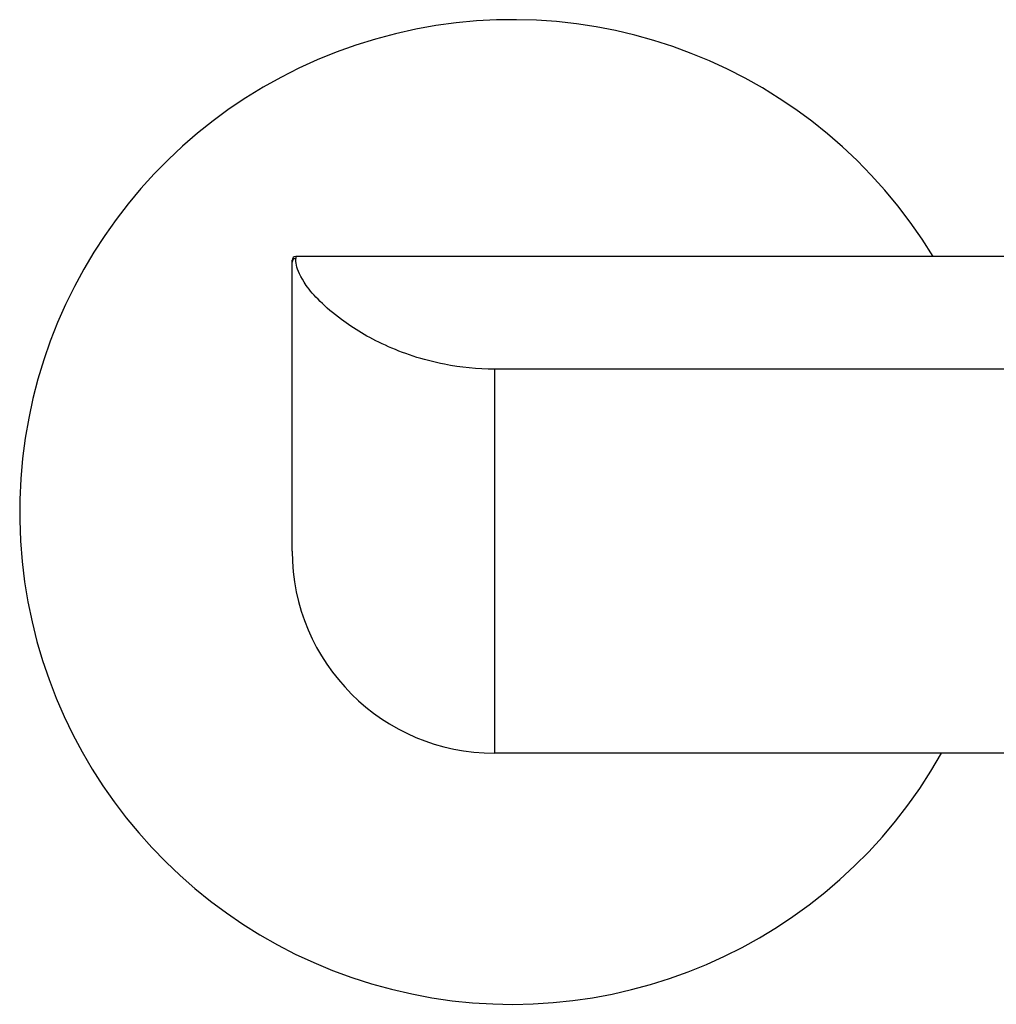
# Model space of a CAD drawing. Header units: millimetres. Extents: x -0.11 to 0.11, y -0.035 to 0.096.
import ezdxf

# ---------------------------------------------------------------- set-up
doc = ezdxf.new("R2010")
doc.units = ezdxf.units.MM
doc.layers.add('BLOCKS', color=3, linetype='Continuous')

msp = doc.modelspace()

# ---------------------------------------------------------------- linework, layer by layer
at = {"layer": 'BLOCKS'}
for p, q in [((-0.09050000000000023, 0.01760547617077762), (-0.09050000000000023, 0.01775000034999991)), ((-0.09050000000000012, -0.002750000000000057), (-0.09050000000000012, 0.01760547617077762)), ((-0.0902500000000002, 0.01800000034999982), (-0.0902500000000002, 0.01785463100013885)), ((-0.02530784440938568, 0.01800000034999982), (-0.09025000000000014, 0.01800000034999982)), ((-0.07625000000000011, 0.01006664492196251), (-0.07625000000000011, 0.009885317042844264)), ((-0.02256298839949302, 0.01006664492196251), (-0.07625000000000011, 0.01006664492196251)), ((-0.07625000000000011, 0.009885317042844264), (-0.07625000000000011, -0.01700000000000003)), ((-0.02518231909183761, -0.01700000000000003), (-0.07625000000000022, -0.01700000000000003))]:
    msp.add_line(p, q, dxfattribs=at)
for centre, radius, start, end in [((-0.075, -1.4210854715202e-16), 0.03469054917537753, 31.25670619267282, 330.6563283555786), ((-0.09025000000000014, 0.01775000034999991), 0.00025, 90, 180), ((-0.07625000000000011, -0.002750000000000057), 0.01425, 180, 270)]:
    msp.add_arc(centre, radius, start, end, dxfattribs=at)
msp.add_ellipse((-0.09025000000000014, 0.01760547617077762), major_axis=(-0.00025, 1.887470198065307e-19), ratio=0.9966193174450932, start_param=4.71238898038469, end_param=6.283185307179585, dxfattribs=at)
msp.add_open_spline([(-0.07625000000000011, 0.01006664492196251), (-0.07744365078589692, 0.01006664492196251), (-0.07863961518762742, 0.01018703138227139), (-0.08130103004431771, 0.0107074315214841), (-0.08271572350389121, 0.01118893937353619), (-0.08515706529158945, 0.01230520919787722), (-0.08618429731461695, 0.0129336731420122), (-0.08822200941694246, 0.01443760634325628), (-0.08901452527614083, 0.01528089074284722), (-0.08992829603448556, 0.01656822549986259), (-0.09011704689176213, 0.01704475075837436), (-0.09024311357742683, 0.01759424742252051), (-0.09025000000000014, 0.01775192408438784), (-0.09025000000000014, 0.01785463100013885)], degree=3, knots=[0, 0, 0, 0, 3.580952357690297, 3.580952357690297, 8.41720151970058, 8.41720151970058, 13.25345068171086, 13.25345068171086, 20.13411455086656, 20.13411455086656, 26.09977812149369, 26.09977812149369, 29.82831785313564, 29.82831785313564, 29.82831785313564, 29.82831785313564], dxfattribs=at)

doc.saveas('drawing.dxf')
